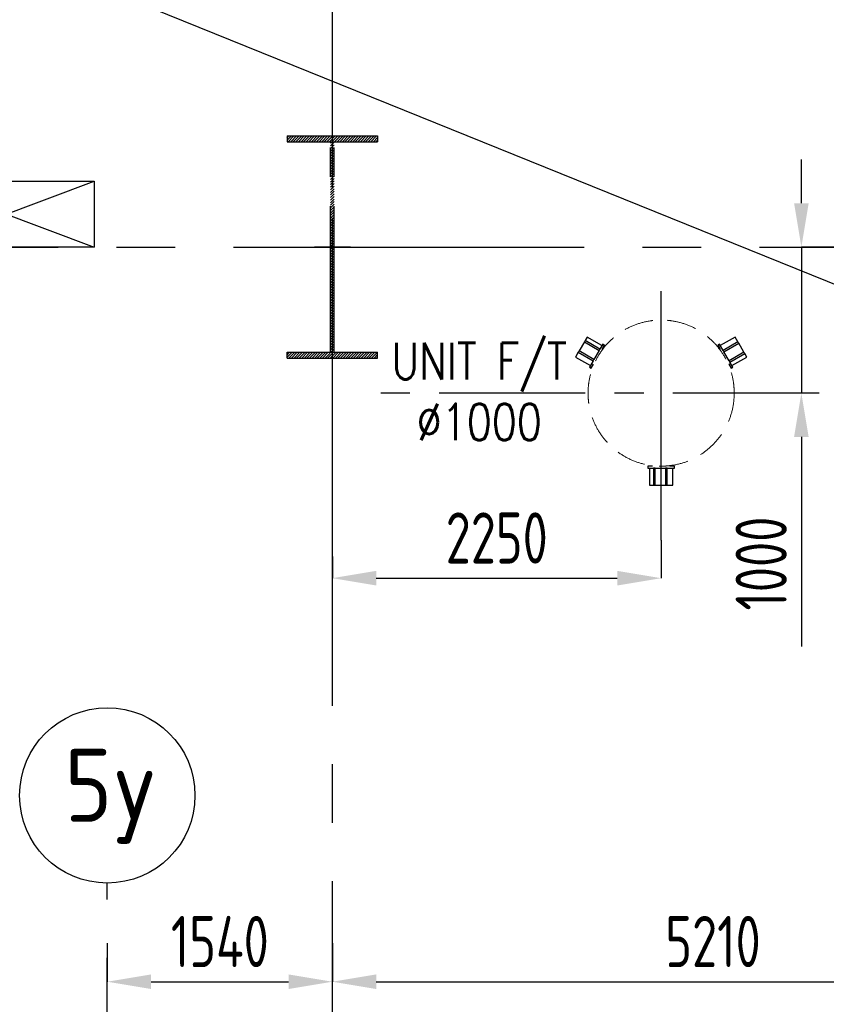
# Model space of a CAD drawing. Extents: x -7650383 to 4934791, y -114316 to 1826789.
# Tile 64 of 256: x 247252 to 252771, y 283773 to 290512. Entities that reach past the tile are written whole.
import ezdxf
from ezdxf.enums import TextEntityAlignment as Align

# ---------------------------------------------------------------- set-up
doc = ezdxf.new("R2010")
doc.units = 0
doc.header["$LTSCALE"] = 800
doc.header["$MEASUREMENT"] = 0
for name, pattern in [('CENTER', [2, 1.25, -0.25, 0.25, -0.25]), ('CENTER2', [1.125, 0.75, -0.125, 0.125, -0.125]), ('GTCHAIN', [24, 16, -3.2, 1.6, -3.2]), ('HIDDEN', [0.375, 0.25, -0.125])]:
    doc.linetypes.add(name, pattern=pattern)
doc.layers.get('0').update_dxf_attribs({"linetype": 'CONTINUOUS'})
for name, color, linetype in [('0-7-COL', 2, 'CENTER'), ('CEN', 2, 'CENTER'), ('COL', 1, 'CENTER'), ('DIM', 4, 'CONTINUOUS'), ('GRID', 8, 'CENTER'), ('HANGERS', 1, 'CONTINUOUS'), ('PIPE LINE', 1, 'CONTINUOUS'), ('T', 3, 'CONTINUOUS'), ('TEXT', 3, 'CONTINUOUS')]:
    doc.layers.add(name, color=color, linetype=linetype)
doc.layers.add('EQP0', color=8, linetype='HIDDEN', lineweight=9)
doc.styles.add('ROMANS', font='ISO9.shx', dxfattribs={"width": 0.8})
doc.styles.add('S1', font='SIMPLEX.SHX', dxfattribs={"height": 200})
doc.styles.add('S3', font='ROMANS1.SHX', dxfattribs={"width": 0.8})
doc.dimstyles.new('STANDARD$0', dxfattribs={"dimtxt": 250, "dimasz": 200, "dimexe": 0, "dimexo": 0, "dimgap": 100, "dimtad": 1, "dimdec": 0, "dimzin": 0, "dimdsep": 46, "dimtxsty": 'S1', "dimcen": 0, "dimadec": 0, "dimazin": 0, "dimtfac": 1, "dimtdec": 0, "dimtmove": 2, "dimatfit": 3, "dimfxl": 1, "dimtolj": 1, "dimtzin": 0, "dimarcsym": 0})

# ---------------------------------------------------------------- blocks, each defined once
blk = doc.blocks.new('*D274')
at = {"layer": 'DIM', "color": 9, "linetype": 'Continuous', "lineweight": -2, "transparency": 16777216}
for p, q in [((251641.1932772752, 286951.1526691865), (251641.1932772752, 286689.8796084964)), ((249391.1932772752, 286838.8270746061), (249391.1932772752, 286689.8796084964)), ((249691.1932772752, 286689.8796084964), (251341.1932772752, 286689.8796084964))]:
    blk.add_line(p, q, dxfattribs=at)
at = {"layer": 'DIM', "color": 9, "linetype": 'Continuous', "transparency": 16777216}
for points in [[(249691.1932772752, 286739.8796084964), (249691.1932772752, 286639.8796084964), (249391.1932772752, 286689.8796084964)], [(251341.1932772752, 286739.8796084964), (251341.1932772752, 286639.8796084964), (251641.1932772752, 286689.8796084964)]]:
    blk.add_solid(points, dxfattribs=at)
at = {"layer": 'DIM', "linetype": 'Continuous', "transparency": 16777216, "insert": (250516.1932772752, 286964.8796084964), "char_height": 350, "attachment_point": 5, "style": 'ROMANS'}
blk.add_mtext('\\A1;2250', dxfattribs=at)
blk = doc.blocks.new('*D299')
at = {"layer": 'DIM', "color": 9, "linetype": 'Continuous', "lineweight": -2, "transparency": 16777216}
for p, q in [((252600.8266717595, 289256.4414600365), (252600.8266717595, 289556.4414600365)), ((253044.2015725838, 288956.4414600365), (252600.8266717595, 288956.4414600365)), ((252600.8266717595, 288956.4414600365), (252600.8266717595, 287956.441460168)), ((252721.840788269, 287956.441460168), (252600.8266717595, 287956.441460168)), ((252600.8266717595, 287656.441460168), (252600.8266717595, 286223.1081268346))]:
    blk.add_line(p, q, dxfattribs=at)
at = {"layer": 'DIM', "color": 9, "linetype": 'Continuous', "transparency": 16777216}
for points in [[(252550.8266717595, 289256.4414600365), (252650.8266717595, 289256.4414600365), (252600.8266717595, 288956.4414600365)], [(252550.8266717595, 287656.441460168), (252650.8266717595, 287656.441460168), (252600.8266717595, 287956.441460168)]]:
    blk.add_solid(points, dxfattribs=at)
at = {"layer": 'DIM', "linetype": 'Continuous', "transparency": 16777216, "insert": (252325.8266717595, 286789.7747935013), "char_height": 350, "attachment_point": 5, "rotation": 90, "style": 'ROMANS'}
blk.add_mtext('\\A1;1000', dxfattribs=at)
blk = doc.blocks.new('*D328')
at = {"layer": 'DIM', "color": 9, "lineweight": -2, "transparency": 16777216}
for p, q in [((247851.1932770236, 284191.1060110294), (247851.1932770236, 283928.0484121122)), ((249391.1932771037, 284191.1060110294), (249391.1932771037, 283928.0484121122)), ((248151.1932770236, 283928.0484121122), (249091.1932771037, 283928.0484121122))]:
    blk.add_line(p, q, dxfattribs=at)
at = {"layer": 'DIM', "color": 9, "transparency": 16777216}
for points in [[(248151.1932770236, 283978.0484121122), (248151.1932770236, 283878.0484121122), (247851.1932770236, 283928.0484121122)], [(249091.1932771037, 283978.0484121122), (249091.1932771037, 283878.0484121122), (249391.1932771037, 283928.0484121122)]]:
    blk.add_solid(points, dxfattribs=at)
at = {"layer": 'DIM', "transparency": 16777216, "insert": (248621.1932770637, 284203.0484121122), "char_height": 350, "attachment_point": 5, "style": 'ROMANS'}
blk.add_mtext('\\A1;1540', dxfattribs=at)
blk = doc.blocks.new('A$C242F3602')
at = {"layer": 'PIPE LINE'}
for p, q in [((-21199.99999738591, 3.7367784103e-06), (-19999.99999738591, 450.0000037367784)), ((-21199.99999738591, 450.0000037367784), (-19999.99999738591, 3.7367784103e-06))]:
    blk.add_line(p, q, dxfattribs=at)
at = {"layer": 'PIPE LINE', "color": 2}
blk.add_lwpolyline([(-21199.99999738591, 450.0000037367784), (-19999.99999738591, 450.0000037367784), (-19999.99999738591, 3.7367784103e-06), (-21199.99999738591, 3.7367784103e-06)], close=True, dxfattribs=at)
blk = doc.blocks.new('A$C41E52089')
at = {"layer": 'COL'}
h = blk.add_hatch(dxfattribs=at)
h.set_pattern_fill('ANSI31', color=256, scale=100, style=0)
h.set_pattern_definition([(45, (0, 0), (-8.838834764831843, 8.838834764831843), [])])
h.paths.add_polyline_path([(309.9999999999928, -720.0000000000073), (-3.659e-13, -720.0000000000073), (-1.833e-13, -760.0000000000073), (310.0000000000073, -760.0000000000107)])
h.paths.add_polyline_path([(-1.49178e-11, -720.0000000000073), (-309.9999999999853, -720.0000000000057), (-310, -760.0000000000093), (-1.833e-13, -760.0000000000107)])
h.paths.add_polyline_path([(-1.45519e-11, 0), (-12.50000000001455, -3.638e-12), (-12.5000000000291, -720.0000000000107), (-1.49178e-11, -720.0000000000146)])
h.paths.add_polyline_path([(-3.6e-15, 720.0000000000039), (-12.49999999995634, 720.0000000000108), (-12.49999999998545, 7.276000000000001e-12), (0, 3.638e-12)])
h.paths.add_polyline_path([(12.5, 3.638e-12), (2.91038e-11, 1.09139e-11), (-1.49178e-11, -720.0000000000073), (12.49999999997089, -720.0000000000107)])
h.paths.add_polyline_path([(12.50000000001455, 720.0000000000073), (-1.45546e-11, 720.0000000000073), (-1.45519e-11, -3.638e-12), (12.49999999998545, -3.638e-12)])
h.paths.add_polyline_path([(309.9999999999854, 760.0000000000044), (1.45803e-11, 760.0000000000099), (-6.9404e-12, 720.440900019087), (12.50000000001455, 720.0000000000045), (310, 720.0000000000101)])
h.paths.add_polyline_path([(1.45519e-11, 760.0000000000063), (-309.9999999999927, 760.000000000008), (-309.9999999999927, 720.0000000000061), (1.45519e-11, 720.0000000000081)])
for p, q in [((-309.9999999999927, 760.0000000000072), (309.9999999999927, 760.0000000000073)), ((-309.9999999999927, 760.0000000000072), (-310.0000000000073, 720.0000000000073)), ((309.9999999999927, 760.0000000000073), (309.9999999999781, 720.0000000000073)), ((-310.0000000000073, 720.0000000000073), (309.9999999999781, 720.0000000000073)), ((-12.50000000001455, -719.9999999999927), (-12.49999999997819, 720.0000000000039)), ((12.49999999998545, -719.9999999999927), (12.50000000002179, 720.0000000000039)), ((-310, -720.0000000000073), (310, -720.0000000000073)), ((-309.9999999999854, -760.0000000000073), (-310, -720.0000000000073)), ((310.0000000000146, -760.0000000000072), (310, -720.0000000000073)), ((-309.9999999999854, -760.0000000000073), (310.0000000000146, -760.0000000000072))]:
    blk.add_line(p, q, dxfattribs=at)
at = {"layer": 'COL', "color": 2}
for p, q in [((0, -800.1697653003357), (-7.3044e-12, 800.1697653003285)), ((123.2565102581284, 0), (-123.2565102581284, 0))]:
    blk.add_line(p, q, dxfattribs=at)
blk = doc.blocks.new('*D496')
at = {"layer": 'DIM', "color": 9, "lineweight": -2, "transparency": 16777216}
for p, q in [((249691.1932769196, 283928.0484121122), (254301.1932760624, 283928.0484121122)), ((254601.1932760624, 281656.5863837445), (254601.1932760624, 283928.0484121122))]:
    blk.add_line(p, q, dxfattribs=at)
at = {"layer": 'DIM', "color": 9, "transparency": 16777216}
for points in [[(249691.1932769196, 283978.0484121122), (249691.1932769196, 283878.0484121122), (249391.1932769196, 283928.0484121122)], [(254301.1932760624, 283978.0484121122), (254301.1932760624, 283878.0484121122), (254601.1932760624, 283928.0484121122)]]:
    blk.add_solid(points, dxfattribs=at)
at = {"layer": 'DIM', "transparency": 16777216, "insert": (251996.193276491, 284203.0484121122), "char_height": 350, "attachment_point": 5, "style": 'ROMANS'}
blk.add_mtext('\\A1;5210', dxfattribs=at)

msp = doc.modelspace()

# ---------------------------------------------------------------- linework, layer by layer
at = {"flags": 128}
for points in [[(251115.6018059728, 288307.5713473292), (251079.6226393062, 288245.2536026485)], [(251222.712461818, 288257.7591119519), (251120.8101393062, 288316.5924452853), (251115.6018059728, 288307.5713473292), (251217.5041284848, 288248.738013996), (251222.712461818, 288257.7591119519)], [(251236.4207951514, 288281.5026417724), (251134.5184726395, 288340.3359751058), (251120.8101393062, 288316.5924452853)], [(251237.5001992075, 288258.1222244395), (251253.6876992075, 288286.159796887), (251242.7541284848, 288292.472296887), (251222.712461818, 288257.7591119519)], [(252064.9865927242, 288248.5575920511), (252039.7574260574, 288292.2557905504), (252028.8238553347, 288285.9432905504), (252044.9905220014, 288257.9418024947)], [(252166.8889152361, 288307.3909253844), (252147.9722485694, 288340.155553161), (252046.0699260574, 288281.3222198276)], [(252070.1949260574, 288239.536494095), (252172.0972485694, 288298.3698274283), (252166.8889152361, 288307.3909253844), (252064.9865927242, 288248.5575920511), (252070.1949260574, 288239.536494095)], [(252208.076415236, 288236.0520827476), (252172.0972485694, 288298.3698274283)], [(251074.4143059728, 288236.2325046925), (251055.4976393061, 288203.4678769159), (251157.399961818, 288144.6345435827)], [(251181.5249618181, 288186.4202693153), (251079.6226393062, 288245.2536026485), (251074.4143059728, 288236.2325046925), (251176.3166284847, 288177.3991713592), (251181.5249618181, 288186.4202693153)], [(251217.5041284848, 288248.738013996), (251181.5249618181, 288186.4202693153)], [(252106.1740927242, 288177.2187494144), (252070.1949260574, 288239.536494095)], [(252111.3824260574, 288168.1976514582), (252213.2847485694, 288227.0309847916), (252208.076415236, 288236.0520827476), (252106.1740927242, 288177.2187494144), (252111.3824260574, 288168.1976514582)], [(252125.0907593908, 288144.4541216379), (252226.9930819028, 288203.2874549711), (252213.2847485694, 288227.0309847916)], [(251176.3166284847, 288177.3991713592), (251151.087461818, 288133.7009728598), (251162.0210325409, 288127.3884728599), (251178.1876992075, 288155.3899609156)], [(252104.3030220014, 288155.2095389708), (252120.4905220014, 288127.1719665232), (252131.4240927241, 288133.4844665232), (252111.3824260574, 288168.1976514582)], [(251581.7766106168, 287455.9926170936), (251549.4016106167, 287455.9926170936), (251549.4016106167, 287443.3676170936), (251589.4849439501, 287443.3676170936)], [(251562.0682772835, 287443.3676170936), (251562.0682772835, 287325.700950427), (251589.4849439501, 287325.700950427)], [(251589.4849439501, 287443.3676170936), (251589.4849439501, 287325.700950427), (251599.9016106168, 287325.700950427), (251599.9016106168, 287443.3676170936), (251589.4849439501, 287443.3676170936)], [(251599.9016106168, 287443.3676170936), (251671.8599439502, 287443.3676170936)], [(251671.8599439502, 287443.3676170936), (251671.8599439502, 287325.700950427), (251682.2766106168, 287325.700950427), (251682.2766106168, 287443.3676170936), (251671.8599439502, 287443.3676170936)], [(251682.2766106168, 287443.3676170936), (251732.7349439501, 287443.3676170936), (251732.7349439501, 287455.9926170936), (251700.4016106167, 287455.9926170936)], [(251682.2766106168, 287325.700950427), (251720.1099439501, 287325.700950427), (251720.1099439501, 287443.3676170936)], [(251599.9016106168, 287325.700950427), (251671.8599439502, 287325.700950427)]]:
    msp.add_lwpolyline(points, dxfattribs=at)
at = {"linetype": 'GTCHAIN', "flags": 128}
for points in [[(251239.0210325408, 288260.7563850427), (251239.5262140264, 288260.4647183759)], [(252105.8238553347, 288152.5753783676), (252105.3186738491, 288152.2837117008)], [(251578.7349439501, 287455.9926170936), (251578.7349439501, 287456.575950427)]]:
    msp.add_lwpolyline(points, dxfattribs=at)
at = {"layer": '0-7-COL', "linetype": 'CENTER2', "ltscale": 4}
msp.add_line((251641.1932772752, 286951.1526691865), (251641.1932772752, 288653.96753369), dxfattribs=at)
at = {"layer": '0-7-COL', "color": 6, "linetype": 'Continuous'}
msp.add_circle((247851.1932768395, 285203.0400608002), 600, dxfattribs=at)
at = {"layer": 'CEN'}
msp.add_line((252721.840788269, 287956.441460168), (249669.2578166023, 287956.441460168), dxfattribs=at)
at = {"layer": 'EQP0'}
msp.add_circle((251641.1932772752, 287956.441460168), 500, dxfattribs=at)
at = {"layer": 'GRID', "linetype": 'CENTER2', "ltscale": 4}
for p, q in [((249391.1932824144, 253415.9652523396), (249391.1932735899, 300967.442891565)), ((191114.5663679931, 288956.4414929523), (291791.7058086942, 288956.4414306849)), ((247851.1932768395, 273691.3066881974), (247851.1932768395, 284603.0400608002))]:
    msp.add_line(p, q, dxfattribs=at)
at = {"layer": 'HANGERS', "flags": 128}
msp.add_lwpolyline([(258771.9368310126, 304043.316205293), (247428.4607304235, 296330.3222114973), (260898.4607278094, 296330.3222114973), (256868.756679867, 287847.9307428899), (254934.2731272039, 287847.9307428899), (233958.4607304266, 296330.3222114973), (218302.3288027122, 272900.3268364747), (228301.2805909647, 270706.6048397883), (244270.2750856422, 270673.2099397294), (251935.402811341, 276698.9765425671), (256599.6442962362, 269508.5730431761), (266050.3188481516, 269508.5730431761)], dxfattribs=at)

# ---------------------------------------------------------------- block references
at = {"layer": 'COL'}
msp.add_blockref('A$C41E52089', (249391.1932923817, 288956.4414510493), dxfattribs=at)
at = {"layer": 'EQP0'}
msp.add_blockref('A$C242F3602', (267761.1932818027, 288956.4414836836), dxfattribs=at)

# ---------------------------------------------------------------- texts
at = {"layer": '0-7-COL', "color": 6, "linetype": 'Continuous', "style": 'ROMANS'}
msp.add_text('5y', height=500, dxfattribs=at).set_placement((247874.9092426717, 285197.0838019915), align=Align.MIDDLE)
at = {"layer": 'T', "insert": (250396.9841856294, 288300.3258543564), "char_height": 250, "width": 1377.311754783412, "attachment_point": 2, "style": 'S3'}
msp.add_mtext('UNIT F/T ∅1000', dxfattribs=at)
at = {"layer": 'TEXT', "char_height": 300, "attachment_point": 1}
for s, insert, width, style in [('\\pi47.325;CONDENSER WATER \\P\\pi201.61;BOX WITHDRAWAL \\P\\pi1224.5;SPACE', (231854.8572336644, 287094.1280330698), 3557.506836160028, 'S3'), ('\\pi106.35;CONDENSER \\P\\pi266.35;PEDESTAL \\P\\pi203.49;EL. 2.115M', (237197.8069630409, 285645.986012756), 2269.840466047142, 'ROMANS')]:
    msp.add_mtext(s, dxfattribs=dict(at, insert=insert, width=width, style=style))

# ---------------------------------------------------------------- dimensions: what is measured, and where the dimension line sits
at = {"layer": 'DIM', "linetype": 'Continuous'}
dim = msp.add_linear_dim(base=(252600.8266717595, 288956.4414600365), p1=(252721.840788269, 287956.441460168), p2=(253044.2015725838, 288956.4414600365), angle=90, dimstyle='STANDARD$0', override={"dimtxt": 350, "dimasz": 300, "dimtxsty": 'ROMANS', "dimclrd": 9, "dimclre": 9, "dimclrt": 256, "dimtix": 1, "dimtmove": 0, "dimatfit": 0}, dxfattribs=at)
dim.commit()
dim.dimension.update_dxf_attribs({"geometry": '*D299', "text_midpoint": (252600.8266717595, 286789.7747935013), "dimtype": 160})
dim = msp.add_linear_dim(base=(251641.1932772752, 286689.8796084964), p1=(249391.1932772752, 286838.8270746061), p2=(251641.1932772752, 286951.1526691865), dimstyle='STANDARD$0', override={"dimtxt": 350, "dimasz": 300, "dimtxsty": 'ROMANS', "dimclrd": 9, "dimclre": 9, "dimclrt": 256, "dimtix": 1, "dimatfit": 0}, dxfattribs=at)
dim.commit()
dim.dimension.update_dxf_attribs({"geometry": '*D274', "text_midpoint": (250516.1932772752, 286964.8796084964)})
at = {"layer": 'DIM'}
for base, p1, p2, picture, middle in [((249391.1932771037, 283928.0484121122), (247851.1932770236, 284191.1060110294), (249391.1932771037, 284191.1060110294), '*D328', (248621.1932770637, 284203.0484121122)), ((254601.1932760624, 283928.0484121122), (249391.1932769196, 283928.0484121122), (254601.1932760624, 281656.5863837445), '*D496', (251996.193276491, 284203.0484121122))]:
    dim = msp.add_linear_dim(base=base, p1=p1, p2=p2, dimstyle='STANDARD$0', override={"dimtxt": 350, "dimasz": 300, "dimtxsty": 'ROMANS', "dimclrd": 9, "dimclre": 9, "dimclrt": 256, "dimtix": 1, "dimatfit": 0}, dxfattribs=at)
    dim.commit()
    dim.dimension.update_dxf_attribs({"geometry": picture, "text_midpoint": middle})

doc.saveas('drawing.dxf')
